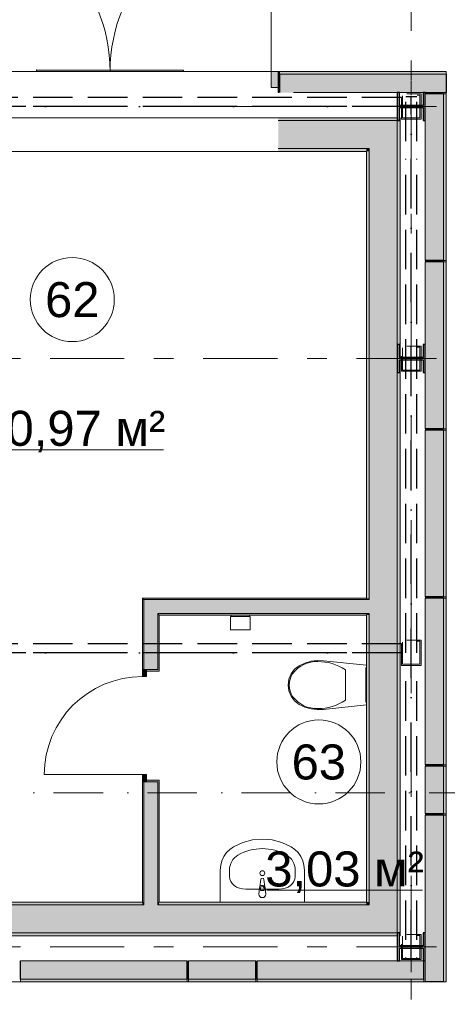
# Model space of a CAD drawing. Header units: millimetres. Extents: x -14761 to 157739, y -22400 to 107990.
# Tile 14 of 256: x 29901 to 32953, y 16490 to 23519. Entities that reach past the tile are written whole.
import ezdxf

# ---------------------------------------------------------------- set-up
doc = ezdxf.new("R2010")
doc.units = ezdxf.units.MM
doc.header["$MEASUREMENT"] = 0
for name, pattern in [('Невидимая', [391.222223, 282.222223, -109]), ('Штрих-Штриховая', [1093.611073, 529.166651, -211.666656, 141.111112, -211.666656]), ('Штриховая', [564.444447, 282.222223, -282.222223]), ('Штрихпунктирная', [670.277762, 352.777767, -176.388884, 0, -141.111112])]:
    doc.linetypes.add(name, pattern=pattern)
for name, color, linetype in [('Интерьер - Оборудование', 7, 'Continuous'), ('Интерьер - Сантехника', 7, 'Continuous'), ('УЛИЦА_Б15_наклонный прогон', 7, 'Continuous'), ('УЛИЦА_Б6', 7, 'Continuous'), ('УЛИЦА_ЗОНЫ', 7, 'Continuous'), ('УЛИЦА_Конструктив бани', 7, 'Continuous'), ('УЛИЦА_Стены бани', 7, 'Continuous'), ('УЛИЦА_Стойки стропильные', 7, 'Continuous'), ('УЛИЦА_Сэндвич-панели бани', 7, 'Continuous'), ('Элемент модели - Зоны уличных помещений', 7, 'Continuous'), ('Элемент Модели - Оси', 7, 'Continuous'), ('Элемент модели - Оси Улица Бани', 7, 'Continuous')]:
    doc.layers.add(name, color=color, linetype=linetype)
doc.styles.add('СГЕНЕРИР_СТИЛЬ_1', font='txt')

msp = doc.modelspace()

# ---------------------------------------------------------------- hatches: boundary and pattern name
at = {"layer": 'УЛИЦА_Конструктив бани', "linetype": 'Continuous', "lineweight": 0, "true_color": 0x000000}
for points in [[(32796.4, 22799.6), (32796.4, 22999.6), (32781.4, 22999.6), (32781.4, 22907.2), (32611.4, 22907.2), (32611.4, 22999.6), (32596.4, 22999.6), (32596.4, 22799.6), (32611.4, 22799.6), (32611.4, 22891.9), (32781.4, 22891.9), (32781.4, 22799.6)], [(32796.4, 20999.5), (32796.4, 21199.5), (32781.4, 21199.5), (32781.4, 21107.2), (32611.4, 21107.2), (32611.4, 21199.5), (32596.4, 21199.5), (32596.4, 20999.5), (32611.4, 20999.5), (32611.4, 21091.9), (32781.4, 21091.9), (32781.4, 20999.5)], [(32796.4, 16799.5), (32796.4, 16999.5), (32781.4, 16999.5), (32781.4, 16907.2), (32611.4, 16907.2), (32611.4, 16999.5), (32596.4, 16999.5), (32596.4, 16799.5), (32611.4, 16799.5), (32611.4, 16891.9), (32781.4, 16891.9), (32781.4, 16799.5)]]:
    msp.add_hatch(color=18, dxfattribs=at).paths.add_polyline_path(points)
at = {"layer": 'УЛИЦА_Стены бани', "linetype": 'Continuous', "lineweight": 0, "true_color": 0x000000}
for points in [[(32596.4, 22819.5), (31746.4, 22819.5), (31746.4, 22799.5), (32596.4, 22799.5)], [(32396.4, 22799.5), (31746.4, 22799.5), (31746.4, 22599.5), (32396.4, 22599.5)], [(32396.4, 22599.5), (32596.4, 22799.5), (32396.4, 22799.5)], [(32396.4, 22599.5), (32596.4, 22599.5), (32596.4, 22799.5)], [(32596.4, 22799.5), (32616.4, 22799.5), (32616.4, 22819.5)], [(32596.4, 22799.5), (32596.5, 22799.6), (32596.4, 22799.6)], [(32616.4, 22799.5), (32596.4, 22799.5), (32596.4, 21199.5), (32611.4, 21199.5), (32611.4, 21107.2), (32616.4, 21107.2)], [(32616.4, 22819.5), (32611.4, 22819.5), (32611.4, 22814.5)], [(31746.4, 22599.5), (31746.4, 22579.5), (32376.4, 22579.5), (32376.4, 22599.5)], [(32376.4, 22579.5), (32396.4, 22599.5), (32376.4, 22599.5)], [(32376.4, 22579.5), (32396.4, 22579.5), (32396.4, 22599.5)], [(32376.4, 22579.5), (32376.4, 19389.3), (32396.4, 19389.3), (32396.4, 22579.5)], [(32396.4, 22599.5), (32396.4, 19379.3), (32596.4, 19379.3), (32596.4, 22599.5)], [(32596.4, 16999.5), (32616.4, 16999.5), (32616.4, 21091.9), (32611.4, 21091.9), (32611.4, 20999.5), (32596.4, 20999.5)], [(30786.6, 19379.3), (30776.6, 19389.3), (30776.6, 19379.3)], [(30776.6, 19389.3), (30786.6, 19379.3), (30786.6, 19389.3)], [(30776.6, 19379.3), (30776.6, 18879.5), (30786.6, 18879.5), (30786.6, 19379.3)], [(30786.6, 19379.3), (32376.4, 19379.3), (32376.4, 19389.3), (30786.6, 19389.3)], [(30886.6, 19279.3), (30786.6, 19379.3), (30786.6, 19279.3)], [(30786.6, 19379.3), (30886.6, 19279.3), (30886.6, 19379.3)], [(30886.6, 19279.3), (32376.4, 19279.3), (32376.4, 19379.3), (30886.6, 19379.3)], [(32376.4, 19389.3), (32376.4, 19379.3), (32396.4, 19379.3), (32396.4, 19389.3)], [(32376.4, 19379.3), (32376.4, 19279.3), (32396.4, 19279.3), (32396.4, 19379.3)], [(32396.4, 19379.3), (32396.4, 19279.3), (32596.4, 19279.3), (32596.4, 19379.3)], [(30786.6, 18879.5), (30806.6, 18879.5), (30886.6, 18879.5), (30886.6, 19279.3), (30786.6, 19279.3)], [(30896.6, 19269.3), (30886.6, 19279.3), (30886.6, 19269.3)], [(30886.6, 19279.3), (30896.6, 19269.3), (30896.6, 19279.3)], [(30896.6, 19269.3), (30886.6, 19269.3), (30886.6, 18879.5), (30896.6, 18879.5)], [(30896.6, 19269.3), (32376.4, 19269.3), (32376.4, 19279.3), (30896.6, 19279.3)], [(32376.4, 19279.3), (32376.4, 19269.3), (32396.4, 19269.3), (32396.4, 19279.3)], [(32376.4, 19269.3), (32376.4, 17219.5), (32396.4, 17219.5), (32396.4, 19269.3)], [(32396.4, 19279.3), (32396.4, 17199.5), (32596.4, 17199.5), (32596.4, 19279.3)], [(30806.6, 18879.5), (30776.6, 18879.5), (30776.6, 18829.5), (30806.6, 18829.5)], [(30896.6, 18869.5), (30896.6, 18879.5), (30886.6, 18879.5), (30806.6, 18879.5), (30806.6, 18869.5)], [(30776.6, 18079.5), (30806.6, 18079.5), (30806.6, 18129.5), (30776.6, 18129.5)], [(30776.6, 17219.5), (30786.6, 17219.5), (30786.6, 18079.5), (30776.6, 18079.5)], [(30786.6, 18079.5), (30786.6, 17219.5), (30886.6, 17219.5), (30886.6, 18079.5), (30806.6, 18079.5)], [(30896.6, 18079.5), (30896.6, 18089.5), (30806.6, 18089.5), (30806.6, 18079.5), (30886.6, 18079.5)], [(30886.6, 17219.5), (30896.6, 17219.5), (30896.6, 18079.5), (30886.6, 18079.5)], [(30786.6, 17199.5), (27796.4, 17199.5), (27796.4, 16999.5), (30786.6, 16999.5)], [(30776.6, 17219.5), (27816.4, 17219.5), (27816.4, 17199.5), (30776.6, 17199.5)], [(30786.6, 17219.5), (30776.6, 17219.5), (30776.6, 17199.5), (30786.6, 17199.5)], [(30886.6, 17219.5), (30786.6, 17219.5), (30786.6, 17199.5), (30886.6, 17199.5)], [(30886.6, 17199.5), (30786.6, 17199.5), (30786.6, 16999.5), (30886.6, 16999.5)], [(30896.6, 17219.5), (30886.6, 17219.5), (30886.6, 17199.5), (30896.6, 17199.5)], [(32396.4, 17199.5), (30886.6, 17199.5), (30886.6, 16999.5), (32396.4, 16999.5)], [(32376.4, 17219.5), (30896.6, 17219.5), (30896.6, 17199.5), (32376.4, 17199.5)], [(32376.4, 17199.5), (32396.4, 17199.5), (32376.4, 17219.5)], [(32376.4, 17219.5), (32396.4, 17199.5), (32396.4, 17219.5)], [(32396.4, 16999.5), (32596.4, 16999.5), (32396.4, 17199.5)], [(32396.4, 17199.5), (32596.4, 16999.5), (32596.4, 17199.5)], [(27996.4, 16999.5), (27996.4, 16979.5), (32596.4, 16979.5), (32596.4, 16999.5)], [(32616.4, 16999.5), (32611.4, 16999.5), (32611.4, 16984.5), (32616.4, 16979.5)], [(32611.4, 16984.5), (32611.4, 16979.5), (32616.4, 16979.5)]]:
    msp.add_hatch(color=18, dxfattribs=at).paths.add_polyline_path(points)
at = {"layer": 'УЛИЦА_Сэндвич-панели бани', "linetype": 'Continuous', "lineweight": 0, "true_color": 0x000000}
for points in [[(31746.4, 23034.5), (31746.4, 23149.5), (31696.4, 23149.5), (31696.4, 23034.5)], [(31746.4, 23129.5), (31751.3, 23129.5), (31751.3, 23149.5), (31746.4, 23149.5)], [(31751.3, 23129.5), (31746.4, 23129.5), (31746.4, 22999.5), (31751.3, 22999.5)], [(32946.4, 23149.5), (31756.4, 23149.5), (31756.4, 23129.5), (32946.4, 23129.5)], [(32946.4, 23129.5), (31756.4, 23129.5), (31756.4, 22999.5), (32596.4, 22999.5), (32596.4, 22999.6), (32611.4, 22999.6), (32611.4, 22999.5), (32781.4, 22999.5), (32781.4, 22999.6), (32796.4, 22999.6), (32796.4, 22999.5), (32946.4, 22999.5)], [(32796.4, 22989.5), (32796.4, 21799.5), (32926.4, 21799.5), (32926.4, 22989.5)], [(32946.4, 21799.5), (32946.4, 22989.5), (32926.4, 22989.5), (32926.4, 21799.5)], [(32796.4, 21789.5), (32796.4, 20599.5), (32926.4, 20599.5), (32926.4, 21789.5)], [(32946.4, 20599.5), (32946.4, 21789.5), (32926.4, 21789.5), (32926.4, 20599.5)], [(32796.4, 20589.5), (32796.4, 19399.5), (32926.4, 19399.5), (32926.4, 20589.5)], [(32946.4, 19399.5), (32946.4, 20589.5), (32926.4, 20589.5), (32926.4, 19399.5)], [(32796.4, 19389.5), (32796.4, 18199.5), (32926.4, 18199.5), (32926.4, 19389.5)], [(32946.4, 18199.5), (32946.4, 19389.5), (32926.4, 19389.5), (32926.4, 18199.5)], [(32796.4, 18189.6), (32796.4, 17849.5), (32926.4, 17849.5), (32926.4, 18189.6)], [(32946.4, 17849.5), (32946.4, 18189.6), (32926.4, 18189.6), (32926.4, 17849.5)], [(32796.4, 17839.5), (32796.4, 16649.5), (32926.4, 16649.5), (32926.4, 17839.5)], [(32946.4, 16649.5), (32946.4, 17839.5), (32926.4, 17839.5), (32926.4, 16649.5)], [(31096.2, 16799.5), (29906.2, 16799.5), (29906.2, 16669.5), (31096.2, 16669.5)], [(31586.4, 16799.5), (31106.2, 16799.5), (31106.2, 16669.5), (31586.4, 16669.5)], [(32786.4, 16799.5), (31596.4, 16799.5), (31596.4, 16669.5), (32786.4, 16669.5)], [(29906.2, 16649.5), (31096.2, 16649.5), (31096.2, 16669.5), (29906.2, 16669.5)], [(31106.2, 16649.5), (31586.4, 16649.5), (31586.4, 16669.5), (31106.2, 16669.5)], [(31596.4, 16649.5), (32786.4, 16649.5), (32786.4, 16669.5), (31596.4, 16669.5)]]:
    msp.add_hatch(color=18, dxfattribs=at).paths.add_polyline_path(points)

# ---------------------------------------------------------------- linework, layer by layer
at = {"color": 7, "linetype": 'Continuous', "lineweight": 15}
for q in [(31070.9, 23159.5), (30022, 23149.5)]:
    msp.add_line((30022, 23159.5), q, dxfattribs=at)
at = {"color": 7, "linetype": 'Continuous', "lineweight": 15, "flags": 128}
for points in [[(-9853.8, 25549.5), (-9853.8, 16649.5), (32946.4, 16649.5), (32946.4, 23149.5), (28145.4, 23149.5), (28145.4, 25549.5)], [(31070.9, 23159.5), (31070.9, 23149.5), (30022, 23149.5), (30022, 23159.5)]]:
    msp.add_lwpolyline(points, close=True, dxfattribs=at)
at = {"color": 7, "linetype": 'Continuous', "lineweight": 15}
msp.add_point((30022, 23159.5), dxfattribs=at)
at = {"layer": 'Интерьер - Оборудование', "color": 7, "linetype": 'Continuous', "lineweight": 15}
for p, q in [((32226, 18878.2), (32226, 18769.2)), ((32226, 18769.2), (32226, 18660.3)), ((31619.4, 17316.6), (31619.4, 17301.7)), ((31619.4, 17301.7), (31646.6, 17301.7)), ((31646.6, 17301.7), (31646.6, 17316.6))]:
    msp.add_line(p, q, dxfattribs=at)
at = {"layer": 'Интерьер - Оборудование', "color": 7, "linetype": 'Continuous', "lineweight": 15, "flags": 128}
for points in [[(31980.7, 18599.8), (31937.2, 18612.2), (31896.1, 18631.2), (31863.5, 18656.8), (31838.6, 18689.9), (31822.9, 18728.2), (31817.4, 18769.2), (31822.9, 18810.3), (31838.6, 18848.6), (31863.5, 18881.6), (31896.1, 18907.2), (31937.2, 18926.2), (31980.7, 18938.7), (32025.6, 18944.1), (32070.8, 18942.6), (32377.4, 18910.2), (32377.4, 18628.3), (32070.8, 18595.9), (32025.6, 18594.3)], [(32377.4, 18892.2), (32377.4, 18646.2), (32372.4, 18646.2), (32372.4, 18892.2)]]:
    msp.add_lwpolyline(points, close=True, dxfattribs=at)
msp.add_lwpolyline([(31608, 17276.8), (31612, 17318.8, -0.12102), (31615.3, 17328.3), (31621.9, 17381.2, -0.882566), (31644.1, 17381.2), (31650.7, 17328.3, -0.12102), (31654, 17318.8), (31658, 17276.8, -1)], format="xyb", close=True, dxfattribs=at)
at = {"layer": 'Интерьер - Оборудование', "color": 7, "linetype": 'Continuous', "lineweight": 15}
for centre, radius, start, end in [((31633, 17316.9), 21.1, 32.77103, 147.22897), ((31633, 17316.6), 13.6, 0, 180)]:
    msp.add_arc(centre, radius, start, end, dxfattribs=at)
for centre, major_axis, start_param, end_param in [((32016.7, 18679.8), (0, 256.9), 6.227458, 7.128046), ((32038, 18511.1), (0, 425.3), 5.753783, 6.306803), ((31946.3, 18768.4), (0, 138.5), 0.938292, 1.564935), ((31946.3, 18770), (0, 138.5), 1.576657, 2.203301), ((32016.7, 18858.7), (0, 256.9), 2.296735, 3.197324), ((32038, 19027.3), (0, 425.3), 3.117977, 3.670997)]:
    msp.add_ellipse(centre, major_axis=major_axis, ratio=0.875546, start_param=start_param, end_param=end_param, dxfattribs=at)
at = {"layer": 'Интерьер - Сантехника', "color": 7, "linetype": 'Continuous', "lineweight": 15}
for p, q in [((31546.4, 19267.3), (31406.4, 19267.3)), ((31546.4, 19259.3), (31406.4, 19259.3)), ((31398.2, 17402.8), (31398.2, 17448.6)), ((31867.8, 17402.8), (31867.8, 17448.6)), ((31514.2, 17311.8), (31751.8, 17311.8))]:
    msp.add_line(p, q, dxfattribs=at)
at = {"layer": 'Интерьер - Сантехника', "color": 7, "linetype": 'Continuous', "lineweight": 15, "flags": 128}
for points in [[(31546.4, 19164.3), (31406.4, 19164.3), (31406.4, 19259.3), (31411.4, 19259.3), (31411.4, 19267.3), (31406.4, 19267.3), (31406.4, 19269.3), (31546.4, 19269.3), (31546.4, 19267.3), (31541.4, 19267.3), (31541.4, 19259.3), (31546.4, 19259.3)], [(31933, 17219.5), (31933, 17448.6), (31930.1, 17482.3), (31921.5, 17515), (31907.5, 17545.5), (31888.5, 17572.9), (31865.2, 17596.4), (31838.2, 17615.1), (31773, 17645), (31704, 17663.3), (31633, 17669.5), (31562.1, 17663.3), (31493, 17645), (31427.8, 17615.1), (31400.9, 17596.4), (31377.5, 17572.9), (31358.5, 17545.5), (31344.5, 17515), (31335.9, 17482.3), (31333, 17448.6), (31333, 17219.5)]]:
    msp.add_lwpolyline(points, close=True, dxfattribs=at)
at = {"layer": 'Интерьер - Сантехника', "color": 7, "linetype": 'Continuous', "lineweight": 15}
msp.add_circle((31633, 17426.6), 17.5, dxfattribs=at)
for centre, major_axis, ratio, start_param, end_param in [((31633, 17219.5), (0, 381.8), 0.956522, 5.78621, 6.78016), ((31514.2, 17448.6), (0, 121.2), 0.956522, 0.496975, 1.570796), ((31751.9, 17448.6), (0, 121.2), 0.956522, 4.712389, 5.78621), ((31514.3, 17402.8), (116.1, 0), 0.783646, 3.141593, 4.712389), ((31751.7, 17402.8), (116.1, 0), 0.783646, 4.712389, 6.283185)]:
    msp.add_ellipse(centre, major_axis=major_axis, ratio=ratio, start_param=start_param, end_param=end_param, dxfattribs=at)
at = {"layer": 'УЛИЦА_Б15_наклонный прогон', "color": 251, "linetype": 'Невидимая', "lineweight": 30, "true_color": 0x575757}
for p, q in [((32656.4, 22651.4), (32656.4, 22969.6)), ((32736.4, 22969.6), (32656.4, 22969.6)), ((32736.4, 22651.4), (32736.4, 22969.6)), ((32656.4, 18999.5), (32656.4, 22526.1)), ((32736.4, 18999.5), (32736.4, 22526.1)), ((32656.4, 16949.3), (32656.4, 18874.2)), ((32736.4, 16949.3), (32736.4, 18874.2)), ((32656.4, 16809.5), (32656.4, 16824)), ((32736.4, 16809.5), (32656.4, 16809.5)), ((32736.4, 16809.5), (32736.4, 16824))]:
    msp.add_line(p, q, dxfattribs=at)
at = {"layer": 'УЛИЦА_Б15_наклонный прогон', "color": 251, "linetype": 'Штрихпунктирная', "lineweight": 30, "true_color": 0x575757}
msp.add_line((32696.4, 16809.5), (32696.4, 22969.6), dxfattribs=at)
at = {"layer": 'УЛИЦА_Б6', "color": 251, "linetype": 'Невидимая', "lineweight": 30, "true_color": 0x575757}
for p, q in [((32626.4, 22963.6), (27958.9, 22963.6)), ((32626.4, 22963.6), (27958.9, 22963.6)), ((32626.4, 22963.6), (32626.4, 22899.6)), ((32626.4, 22963.6), (32626.4, 22899.6)), ((32626.4, 22899.6), (27958.9, 22899.6)), ((32626.4, 22899.6), (27958.9, 22899.6)), ((32626.4, 19063.5), (27958.9, 19063.5)), ((32626.4, 19063.5), (27958.9, 19063.5)), ((32626.4, 19063.5), (32626.4, 18999.5)), ((32626.4, 19063.5), (32626.4, 18999.5)), ((32626.4, 18999.5), (27958.9, 18999.5)), ((32626.4, 18999.5), (27958.9, 18999.5))]:
    msp.add_line(p, q, dxfattribs=at)
at = {"layer": 'УЛИЦА_Б6', "color": 251, "linetype": 'Штрихпунктирная', "lineweight": 30, "true_color": 0x575757}
for p, q in [((32626.4, 22899.6), (-9533.8, 22899.6)), ((32626.4, 22899.6), (-9533.8, 22899.6)), ((32626.4, 18999.5), (-9533.8, 18999.5)), ((32626.4, 18999.5), (-9533.8, 18999.5))]:
    msp.add_line(p, q, dxfattribs=at)
at = {"layer": 'УЛИЦА_ЗОНЫ', "color": 7, "linetype": 'Continuous', "lineweight": 15}
for p, q in [((29626.3, 20449.5), (30926.9, 20449.5)), ((31665.1, 17303.8), (32776, 17303.8))]:
    msp.add_line(p, q, dxfattribs=at)
at = {"layer": 'УЛИЦА_ЗОНЫ', "color": 7, "linetype": 'Continuous', "lineweight": 15, "flags": 128}
for points in [[(30576.6, 21521.2, 1), (29976.6, 21521.2, 1)], [(32336.4, 18220.4, 1), (31736.4, 18220.4, 1)]]:
    msp.add_lwpolyline(points, format="xyb", close=True, dxfattribs=at)
at = {"layer": 'УЛИЦА_Конструктив бани', "color": 251, "linetype": 'Continuous', "lineweight": 5, "true_color": 0x575757}
for p, q in [((32696.4, 22979.6), (32696.4, 23079.6)), ((32616.4, 22899.6), (32516.4, 22899.6)), ((32776.4, 22899.6), (32876.4, 22899.6)), ((32696.4, 22819.6), (32696.4, 22719.6)), ((32696.4, 21179.5), (32696.4, 21279.5)), ((32616.4, 21099.5), (32516.4, 21099.5)), ((32776.4, 21099.5), (32876.4, 21099.5)), ((32696.4, 21019.5), (32696.4, 20919.5)), ((32696.4, 16979.5), (32696.4, 17079.5)), ((32616.4, 16899.5), (32516.4, 16899.5)), ((32776.4, 16899.5), (32876.4, 16899.5)), ((32696.4, 16819.5), (32696.4, 16719.5))]:
    msp.add_line(p, q, dxfattribs=at)
at = {"layer": 'УЛИЦА_Конструктив бани', "color": 251, "linetype": 'Continuous', "lineweight": 30, "true_color": 0x575757, "flags": 128}
for points in [[(32796.4, 22799.6), (32796.4, 22999.6), (32781.4, 22999.6), (32781.4, 22907.2), (32611.4, 22907.2), (32611.4, 22999.6), (32596.4, 22999.6), (32596.4, 22799.6), (32611.4, 22799.6), (32611.4, 22891.9), (32781.4, 22891.9), (32781.4, 22799.6)], [(32796.4, 20999.5), (32796.4, 21199.5), (32781.4, 21199.5), (32781.4, 21107.2), (32611.4, 21107.2), (32611.4, 21199.5), (32596.4, 21199.5), (32596.4, 20999.5), (32611.4, 20999.5), (32611.4, 21091.9), (32781.4, 21091.9), (32781.4, 20999.5)], [(32796.4, 16799.5), (32796.4, 16999.5), (32781.4, 16999.5), (32781.4, 16907.2), (32611.4, 16907.2), (32611.4, 16999.5), (32596.4, 16999.5), (32596.4, 16799.5), (32611.4, 16799.5), (32611.4, 16891.9), (32781.4, 16891.9), (32781.4, 16799.5)]]:
    msp.add_lwpolyline(points, close=True, dxfattribs=at)
at = {"layer": 'УЛИЦА_Конструктив бани', "color": 251, "linetype": 'Continuous', "lineweight": 5, "true_color": 0x575757}
for p in [(32696.4, 22899.6), (32696.4, 21099.5), (32696.4, 16899.5)]:
    msp.add_point(p, dxfattribs=at)
at = {"layer": 'УЛИЦА_Стены бани', "color": 251, "linetype": 'Continuous', "lineweight": 15, "true_color": 0x575757}
for p, q in [((29346.4, 22819.5), (31746.4, 22819.5)), ((29346.4, 22579.5), (31746.4, 22579.5))]:
    msp.add_line(p, q, dxfattribs=at)
at = {"layer": 'УЛИЦА_Стены бани', "color": 251, "linetype": 'Continuous', "lineweight": 20, "true_color": 0x575757}
for p, q in [((32396.4, 22799.5), (31746.4, 22799.5)), ((32596.4, 22799.5), (32396.4, 22799.5)), ((32596.4, 22799.5), (32396.4, 22799.5)), ((32596.4, 22599.5), (32596.4, 22799.5)), ((31746.4, 22599.5), (32376.4, 22599.5)), ((32396.4, 22599.5), (32376.4, 22599.5)), ((32396.4, 22599.5), (32376.4, 22599.5)), ((32396.4, 22599.5), (32396.4, 19379.3)), ((32596.4, 21199.5), (32596.4, 22599.5)), ((32596.4, 19379.3), (32596.4, 20999.5)), ((30786.6, 19379.3), (30786.6, 19279.3)), ((30886.6, 19379.3), (30786.6, 19379.3)), ((30786.6, 19379.3), (30786.6, 19279.3)), ((32376.4, 19379.3), (30886.6, 19379.3)), ((32396.4, 19379.3), (32376.4, 19379.3)), ((32396.4, 19379.3), (32376.4, 19379.3)), ((32596.4, 19279.3), (32596.4, 19379.3)), ((30786.6, 19279.3), (30786.6, 18879.5)), ((30886.6, 19279.3), (30886.6, 19269.3)), ((30886.6, 19279.3), (32376.4, 19279.3)), ((30886.6, 19279.3), (30886.6, 19269.3)), ((30886.6, 18879.5), (30886.6, 19269.3)), ((32376.4, 19279.3), (32396.4, 19279.3)), ((32376.4, 19279.3), (32396.4, 19279.3)), ((32396.4, 19279.3), (32396.4, 17199.5)), ((32596.4, 17199.5), (32596.4, 19279.3)), ((30776.6, 18879.5), (30786.6, 18879.5)), ((30776.6, 18879.5), (30786.6, 18879.5)), ((30776.6, 18879.5), (30786.6, 18879.5)), ((30786.6, 18879.5), (30806.6, 18879.5)), ((30786.6, 18879.5), (30806.6, 18879.5)), ((30786.6, 18879.5), (30806.6, 18879.5)), ((30806.6, 18879.5), (30806.6, 18869.5)), ((30886.6, 18879.5), (30806.6, 18879.5)), ((30806.6, 18869.5), (30896.6, 18869.5)), ((30806.6, 18869.5), (30896.6, 18869.5)), ((30896.6, 18879.5), (30896.6, 18869.5)), ((30896.6, 18879.5), (30896.6, 18869.5)), ((30776.6, 18079.5), (30786.6, 18079.5)), ((30776.6, 18079.5), (30786.6, 18079.5)), ((30776.6, 18079.5), (30786.6, 18079.5)), ((30786.6, 18079.5), (30786.6, 17219.5)), ((30786.6, 18079.5), (30806.6, 18079.5)), ((30786.6, 18079.5), (30806.6, 18079.5)), ((30786.6, 18079.5), (30806.6, 18079.5)), ((30806.6, 18089.5), (30896.6, 18089.5)), ((30806.6, 18079.5), (30806.6, 18089.5)), ((30806.6, 18089.5), (30896.6, 18089.5)), ((30886.6, 18079.5), (30806.6, 18079.5)), ((30886.6, 17219.5), (30886.6, 18079.5)), ((30896.6, 18079.5), (30896.6, 18089.5)), ((30896.6, 18079.5), (30896.6, 18089.5)), ((30786.6, 17199.5), (27796.4, 17199.5)), ((30786.6, 17219.5), (30786.6, 17199.5)), ((30786.6, 17219.5), (30786.6, 17199.5)), ((30886.6, 17199.5), (30886.6, 17219.5)), ((30886.6, 17199.5), (30886.6, 17219.5)), ((32376.4, 17199.5), (30886.6, 17199.5)), ((32376.4, 17199.5), (32396.4, 17199.5)), ((32376.4, 17199.5), (32396.4, 17199.5)), ((32596.4, 16999.5), (32596.4, 17199.5)), ((27996.4, 16999.5), (30786.6, 16999.5)), ((30786.6, 16999.5), (30886.6, 16999.5)), ((30886.6, 16999.5), (32396.4, 16999.5)), ((32396.4, 16999.5), (32596.4, 16999.5)), ((32396.4, 16999.5), (32596.4, 16999.5))]:
    msp.add_line(p, q, dxfattribs=at)
at = {"layer": 'УЛИЦА_Стены бани', "color": 251, "linetype": 'Continuous', "lineweight": 5, "true_color": 0x575757}
for p, q in [((30776.6, 18829.5), (30776.6, 18879.5)), ((30776.6, 18879.5), (30806.6, 18879.5)), ((30806.6, 18879.5), (30806.6, 18829.5)), ((30806.6, 18829.5), (30776.6, 18829.5)), ((30776.6, 18129.5), (30076.6, 18129.5)), ((30776.6, 18079.5), (30776.6, 18129.5)), ((30776.6, 18129.5), (30806.6, 18129.5)), ((30806.6, 18079.5), (30776.6, 18079.5)), ((30806.6, 18129.5), (30806.6, 18079.5))]:
    msp.add_line(p, q, dxfattribs=at)
at = {"layer": 'УЛИЦА_Стены бани', "color": 251, "linetype": 'Continuous', "lineweight": 20, "true_color": 0x575757, "flags": 128}
for points in [[(32596.4, 22819.5), (31746.4, 22819.5)], [(32616.4, 22819.5), (32611.4, 22819.5)], [(32616.4, 21107.2), (32616.4, 22819.5)], [(31746.4, 22579.5), (32376.4, 22579.5)], [(32376.4, 22579.5), (32376.4, 19389.3)], [(32616.4, 16979.5), (32616.4, 21091.9)], [(30776.6, 19389.3), (30776.6, 19379.3)], [(32376.4, 19389.3), (30776.6, 19389.3)], [(30776.6, 19379.3), (30776.6, 18879.5)], [(30896.6, 19269.3), (32376.4, 19269.3)], [(30896.6, 18879.5), (30896.6, 19269.3)], [(32376.4, 19269.3), (32376.4, 17219.5)], [(30776.6, 18079.5), (30776.6, 17219.5)], [(30896.6, 17219.5), (30896.6, 18079.5)], [(30776.6, 17219.5), (27816.4, 17219.5)], [(32376.4, 17219.5), (30896.6, 17219.5)], [(27996.4, 16979.5), (32596.4, 16979.5)], [(32611.4, 16979.5), (32616.4, 16979.5)]]:
    msp.add_lwpolyline(points, dxfattribs=at)
at = {"layer": 'УЛИЦА_Стены бани', "color": 251, "linetype": 'Continuous', "lineweight": 5, "true_color": 0x575757}
msp.add_arc((30776.6, 18129.5), 700, 90, 180, dxfattribs=at)
at = {"layer": 'УЛИЦА_Стойки стропильные', "color": 251, "linetype": 'Невидимая', "lineweight": 20, "true_color": 0x575757, "flags": 128}
for points in [[(32766.4, 22809.6), (32766.4, 22989.6), (32626.4, 22989.6), (32626.4, 22809.6)], [(32758.4, 22817.6), (32634.4, 22817.6), (32634.4, 22981.6), (32758.4, 22981.6)], [(32766.4, 21009.5), (32766.4, 21189.5), (32626.4, 21189.5), (32626.4, 21009.5)], [(32758.4, 21017.5), (32634.4, 21017.5), (32634.4, 21181.5), (32758.4, 21181.5)], [(32766.4, 18909.5), (32766.4, 19089.5), (32626.4, 19089.5), (32626.4, 18909.5)], [(32758.4, 18917.5), (32634.4, 18917.5), (32634.4, 19081.5), (32758.4, 19081.5)], [(32766.4, 16809.5), (32766.4, 16989.5), (32626.4, 16989.5), (32626.4, 16809.5)], [(32758.4, 16817.5), (32634.4, 16817.5), (32634.4, 16981.5), (32758.4, 16981.5)]]:
    msp.add_lwpolyline(points, close=True, dxfattribs=at)
at = {"layer": 'УЛИЦА_Сэндвич-панели бани', "color": 251, "linetype": 'Continuous', "lineweight": 5, "true_color": 0x575757}
for p, q in [((31696.4, 23149.5), (31696.4, 24299.5)), ((31696.4, 23034.5), (31696.4, 23149.5)), ((31696.4, 23149.5), (31746.4, 23149.5)), ((31746.4, 23149.5), (31746.4, 23034.5)), ((31746.4, 23034.5), (31696.4, 23034.5))]:
    msp.add_line(p, q, dxfattribs=at)
at = {"layer": 'УЛИЦА_Сэндвич-панели бани', "color": 251, "linetype": 'Continuous', "lineweight": 15, "true_color": 0x575757}
msp.add_line((31746.4, 23149.5), (31746.4, 23129.5), dxfattribs=at)
msp.add_line((31746.4, 23149.5), (31746.4, 23129.5), dxfattribs=at)
msp.add_line((31746.4, 23149.5), (31746.4, 23129.5), dxfattribs=at)
at = {"layer": 'УЛИЦА_Сэндвич-панели бани', "color": 251, "linetype": 'Continuous', "lineweight": 20, "true_color": 0x575757}
for p, q in [((31746.4, 23129.5), (31751.3, 23129.5)), ((31746.4, 23129.5), (31751.3, 23129.5)), ((31756.4, 23129.5), (32946.4, 23129.5)), ((31756.4, 23129.5), (32946.4, 23129.5)), ((32926.4, 22989.5), (32926.4, 21799.5)), ((32926.4, 22989.5), (32926.4, 21799.5)), ((32926.4, 21789.5), (32926.4, 20599.5)), ((32926.4, 21789.5), (32926.4, 20599.5)), ((32926.4, 20589.5), (32926.4, 19399.5)), ((32926.4, 20589.5), (32926.4, 19399.5)), ((32926.4, 19389.5), (32926.4, 18199.5)), ((32926.4, 19389.5), (32926.4, 18199.5)), ((32926.4, 18189.6), (32926.4, 17849.5)), ((32926.4, 18189.6), (32926.4, 17849.5)), ((32926.4, 17839.5), (32926.4, 16649.5)), ((32926.4, 17839.5), (32926.4, 16649.5)), ((31096.2, 16669.5), (29906.2, 16669.5)), ((31096.2, 16669.5), (29906.2, 16669.5)), ((31586.4, 16669.5), (31106.2, 16669.5)), ((31586.4, 16669.5), (31106.2, 16669.5)), ((32786.4, 16669.5), (31596.4, 16669.5)), ((32786.4, 16669.5), (31596.4, 16669.5))]:
    msp.add_line(p, q, dxfattribs=at)
at = {"layer": 'УЛИЦА_Сэндвич-панели бани', "color": 251, "linetype": 'Continuous', "lineweight": 25, "true_color": 0x575757}
for p, q in [((31746.4, 23129.5), (31746.4, 23034.5)), ((31746.4, 23129.5), (31746.4, 23034.5)), ((31746.4, 23129.5), (31746.4, 23034.5)), ((31746.4, 23034.5), (31746.4, 22999.5)), ((31746.4, 23034.5), (31746.4, 22999.5))]:
    msp.add_line(p, q, dxfattribs=at)
at = {"layer": 'УЛИЦА_Сэндвич-панели бани', "color": 251, "linetype": 'Continuous', "lineweight": 20, "true_color": 0x575757, "flags": 128}
for points in [[(31751.3, 23149.5), (31746.4, 23149.5)], [(32946.4, 23149.5), (31756.4, 23149.5)], [(31746.4, 22999.5), (31751.3, 22999.5)], [(31856.4, 22999.5), (32596.4, 22999.5)], [(32611.4, 22999.5), (32781.4, 22999.5)], [(32796.4, 22999.5), (32946.4, 22999.5)], [(32946.4, 21799.5), (32946.4, 22989.5)], [(32796.4, 22799.6), (32796.4, 21799.5)], [(32796.4, 21789.5), (32796.4, 21199.5)], [(32946.4, 20599.5), (32946.4, 21789.5)], [(32796.4, 20999.5), (32796.4, 20599.5)], [(32796.4, 20589.5), (32796.4, 19399.5)], [(32946.4, 19399.5), (32946.4, 20589.5)], [(32796.4, 19389.5), (32796.4, 18199.5)], [(32946.4, 18199.5), (32946.4, 19389.5)], [(32796.4, 18189.6), (32796.4, 17849.5)], [(32946.4, 17849.5), (32946.4, 18189.6)], [(32796.4, 17839.5), (32796.4, 16999.5)], [(32946.4, 16649.5), (32946.4, 17839.5)], [(31096.2, 16799.5), (29906.2, 16799.5)], [(31586.4, 16799.5), (31106.2, 16799.5)], [(32596.4, 16799.5), (31596.4, 16799.5)], [(32781.4, 16799.5), (32611.4, 16799.5)], [(32796.4, 16799.5), (32796.4, 16649.5)], [(29906.2, 16649.5), (31096.2, 16649.5)], [(31106.2, 16649.5), (31586.4, 16649.5)], [(31596.4, 16649.5), (32786.4, 16649.5)]]:
    msp.add_lwpolyline(points, dxfattribs=at)
at = {"layer": 'УЛИЦА_Сэндвич-панели бани', "color": 251, "linetype": 'Continuous', "lineweight": 15, "true_color": 0x575757, "flags": 128}
for points in [[(31751.3, 23149.5), (31751.3, 23129.5)], [(31756.4, 23149.5), (31756.4, 23129.5)], [(32946.4, 23149.5), (32946.4, 23129.5)], [(32946.4, 22989.5), (32926.4, 22989.5)], [(32946.4, 21799.5), (32926.4, 21799.5)], [(32946.4, 21789.5), (32926.4, 21789.5)], [(32946.4, 20599.5), (32926.4, 20599.5)], [(32946.4, 20589.5), (32926.4, 20589.5)], [(32946.4, 19399.5), (32926.4, 19399.5)], [(32946.4, 19389.5), (32926.4, 19389.5)], [(32946.4, 18199.5), (32926.4, 18199.5)], [(32946.4, 18189.6), (32926.4, 18189.6)], [(32946.4, 17849.5), (32926.4, 17849.5)], [(32946.4, 17839.5), (32926.4, 17839.5)], [(29906.2, 16649.5), (29906.2, 16669.5)], [(31096.2, 16649.5), (31096.2, 16669.5)], [(31106.2, 16649.5), (31106.2, 16669.5)], [(31586.4, 16649.5), (31586.4, 16669.5)], [(31596.4, 16649.5), (31596.4, 16669.5)], [(32786.4, 16649.5), (32786.4, 16669.5)], [(32946.4, 16649.5), (32926.4, 16649.5)]]:
    msp.add_lwpolyline(points, dxfattribs=at)
at = {"layer": 'УЛИЦА_Сэндвич-панели бани', "color": 251, "linetype": 'Continuous', "lineweight": 25, "true_color": 0x575757, "flags": 128}
for points in [[(31751.3, 23129.5), (31751.3, 22999.5)], [(31756.4, 23129.5), (31756.4, 22999.5)], [(32946.4, 23129.5), (32946.4, 22999.5)], [(32926.4, 22989.5), (32796.4, 22989.5)], [(32926.4, 21799.5), (32796.4, 21799.5)], [(32926.4, 21789.5), (32796.4, 21789.5)], [(32926.4, 20599.5), (32796.4, 20599.5)], [(32926.4, 20589.5), (32796.4, 20589.5)], [(32926.4, 19399.5), (32796.4, 19399.5)], [(32926.4, 19389.5), (32796.4, 19389.5)], [(32926.4, 18199.5), (32796.4, 18199.5)], [(32926.4, 18189.6), (32796.4, 18189.6)], [(32926.4, 17849.5), (32796.4, 17849.5)], [(32926.4, 17839.5), (32796.4, 17839.5)], [(29906.2, 16669.5), (29906.2, 16799.5)], [(31096.2, 16669.5), (31096.2, 16799.5)], [(31106.2, 16669.5), (31106.2, 16799.5)], [(31586.4, 16669.5), (31586.4, 16799.5)], [(31596.4, 16669.5), (31596.4, 16799.5)], [(32786.4, 16669.5), (32786.4, 16799.5)], [(32926.4, 16649.5), (32796.4, 16649.5)]]:
    msp.add_lwpolyline(points, dxfattribs=at)
at = {"layer": 'УЛИЦА_Сэндвич-панели бани', "color": 251, "linetype": 'Continuous', "lineweight": 5, "true_color": 0x575757}
for centre, start, end in [((29396.4, 23149.5), 0, 90), ((31696.4, 23149.5), 90, 180)]:
    msp.add_arc(centre, 1150, start, end, dxfattribs=at)
at = {"layer": 'Элемент модели - Зоны уличных помещений', "color": 7, "linetype": 'Штриховая', "lineweight": 15, "flags": 128}
msp.add_lwpolyline([(-10488.9, 25549.5), (-9847.4, 25549.5), (265.3, 25526.5), (28145.4, 25549.5), (28145.4, 23149.5), (32945.4, 23149.5), (32945.4, 16750), (35945, 16750), (35945, 28824.9), (29945.3, 28824.9), (29945.3, 30049.5), (-10545, 30049.5)], close=True, dxfattribs=at)
at = {"layer": 'Элемент Модели - Оси', "color": 7, "linetype": 'Штрихпунктирная', "lineweight": 15}
msp.add_line((-12760.6, 18000), (155650, 18000), dxfattribs=at)
at = {"layer": 'Элемент модели - Оси Улица Бани', "color": 7, "linetype": 'Штрих-Штриховая', "lineweight": 15}
for p, q in [((32696.4, 15783.8), (32696.4, 29150.5)), ((29024, 22899.6), (34679.6, 22899.6)), ((29024, 21099.6), (34679.6, 21099.6)), ((29024, 16899.6), (34679.6, 16899.6))]:
    msp.add_line(p, q, dxfattribs=at)

# ---------------------------------------------------------------- texts
at = {"layer": 'УЛИЦА_ЗОНЫ', "color": 7, "lineweight": 15, "char_height": 250, "attachment_point": 5, "style": 'СГЕНЕРИР_СТИЛЬ_1'}
for s, insert in [('\\A1;{\\pqc;\\fArial|b0|i0|c204|p38;62}', (30276.6, 21519.2)), ('\\A1;{\\pqc;\\fArial|b0|i0|c204|p38;20,97 м²}', (30276.6, 20578.8)), ('\\A1;{\\pqc;\\fArial|b0|i0|c204|p38;63}', (32036.4, 18218.3)), ('\\A1;{\\pqc;\\fArial|b0|i0|c204|p38;3,03 м²}', (32220.6, 17433.1))]:
    msp.add_mtext(s, dxfattribs=dict(at, insert=insert))

doc.saveas('drawing.dxf')
